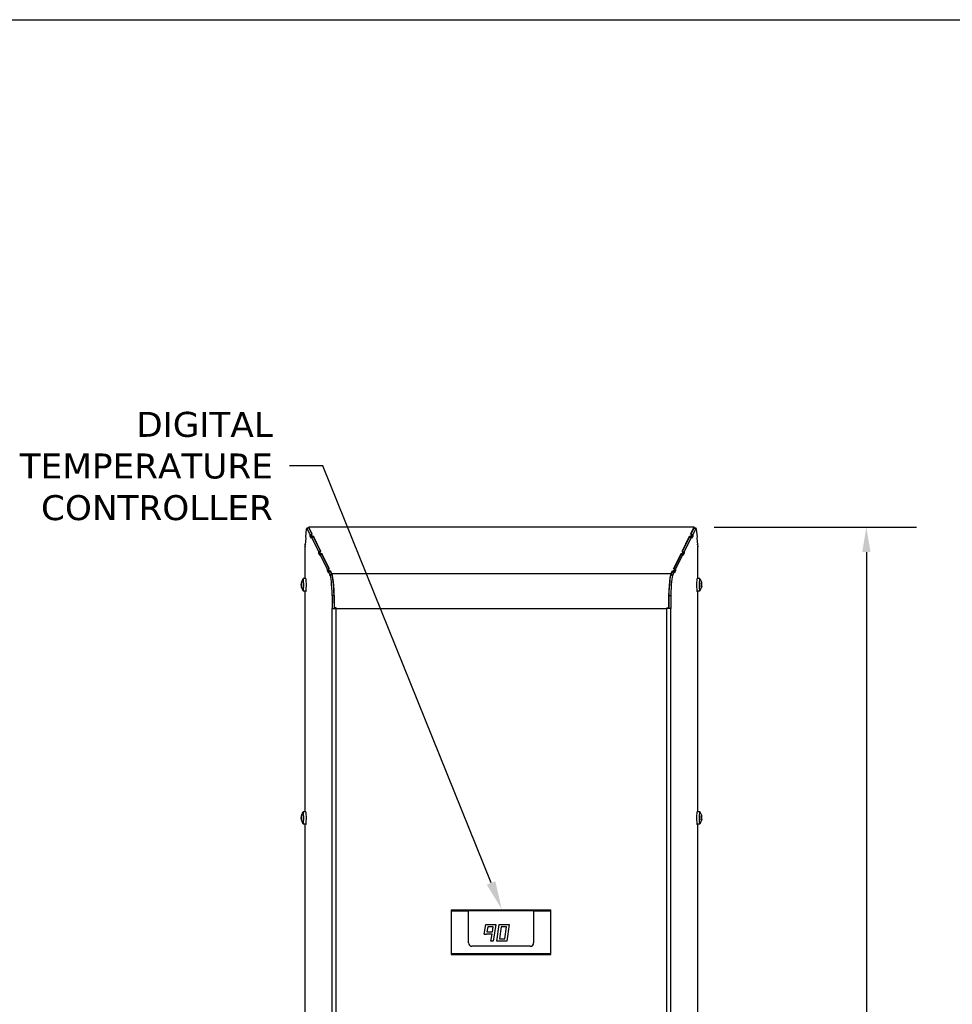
# Model space of a CAD drawing. Header units: inches. Extents: x -1 to 128, y 3 to 101.
# Tile 8 of 17: x 14 to 42, y 72 to 101. Entities that reach past the tile are written whole.
import ezdxf
from ezdxf import colors
from ezdxf.entities.mleader import LeaderData, LeaderLine
from ezdxf.math import Vec2, Vec3

# ---------------------------------------------------------------- set-up
doc = ezdxf.new("R2010")
doc.units = ezdxf.units.IN
doc.header["$LTSCALE"] = 12
doc.header["$MEASUREMENT"] = 0
doc.header["$PDSIZE"] = -1
doc.linetypes.add('SLD-Solid', pattern=[0])
doc.layers.add('DIMENSIONS', color=140, linetype='SLD-Solid', lineweight=25)
doc.layers.add('TEXT', color=140, linetype='SLD-Solid', lineweight=25)
doc.styles.get("Standard").update_dxf_attribs({"font": 'verdana.ttf'})
doc.dimstyles.get("Standard").update_dxf_attribs({"dimtxt": 0.18, "dimasz": 0.18, "dimexe": 0.18, "dimexo": 0.0625, "dimgap": 0.09, "dimtad": 0, "dimtih": 1, "dimtoh": 1, "dimdec": 4, "dimzin": 0, "dimdsep": 46, "dimtxsty": 'Standard', "dimcen": 0.09, "dimadec": 0, "dimazin": 0, "dimtfac": 1, "dimtdec": 4, "dimtofl": 0, "dimtmove": 0, "dimatfit": 3, "dimfxl": 0, "dimtolj": 1, "dimtzin": 0, "dimarcsym": 0})

# ---------------------------------------------------------------- blocks, each defined once
blk = doc.blocks.new('*D137')
at = {"layer": 'Defpoints', "color": 0}
for p in [(34.062, 85.957), (39.232, 85.957), (34.169, 48.246)]:
    blk.add_point(p, dxfattribs=at)
at = {"layer": 'DIMENSIONS', "color": 0, "lineweight": -2}
for p, q in [((34.662, 85.957), (40.732, 85.957)), ((39.232, 85.207), (39.232, 68.562)), ((39.232, 48.996), (39.232, 64.522)), ((34.769, 48.246), (40.732, 48.246))]:
    blk.add_line(p, q, dxfattribs=at)
at = {"layer": 'DIMENSIONS', "color": 0}
for points in [[(39.107, 85.207), (39.357, 85.207), (39.232, 85.957)], [(39.107, 48.996), (39.357, 48.996), (39.232, 48.246)]]:
    blk.add_solid(points, dxfattribs=at)
at = {"layer": 'DIMENSIONS', "color": 0, "insert": (39.232, 66.542), "char_height": 0.75, "attachment_point": 5}
blk.add_mtext('\\A1; 37.71\\P [957.85]\\P (480V)', dxfattribs=at)

msp = doc.modelspace()

# ---------------------------------------------------------------- linework, layer by layer
for p, q in [((22.40732, 85.65943), (22.42854, 85.902)), ((22.49161, 85.92708), (22.43384, 85.92708)), ((22.49291, 85.92578), (22.43513, 85.92578)), ((22.43513, 85.92578), (22.53727, 85.71993)), ((34.06218, 85.95706), (22.49261, 85.95706)), ((22.49291, 85.92578), (22.58222, 85.74578)), ((34.06042, 85.9553), (22.49437, 85.9553)), ((22.59821, 85.74602), (22.49437, 85.9553)), ((33.95658, 85.74602), (34.06042, 85.9553)), ((33.97257, 85.74578), (34.06188, 85.92578)), ((34.01752, 85.71993), (34.11966, 85.92578)), ((34.06188, 85.92578), (34.11966, 85.92578)), ((34.12095, 85.92708), (34.06317, 85.92708)), ((34.12624, 85.902), (34.14747, 85.65943)), ((22.39077, 85.42503), (22.40929, 85.63676)), ((22.40929, 85.63676), (22.40732, 85.65943)), ((22.5368, 85.6894), (22.53727, 85.71993)), ((22.56067, 85.6894), (22.5368, 85.6894)), ((22.57114, 85.6202), (22.5368, 85.6894)), ((22.56067, 85.71993), (22.53727, 85.71993)), ((22.59821, 85.74602), (22.56067, 85.74546)), ((22.56067, 85.68834), (22.56067, 85.74546)), ((22.56067, 85.74546), (22.59158, 85.68317)), ((22.56067, 85.68834), (22.57934, 85.65073)), ((22.57161, 85.65073), (22.57114, 85.6202)), ((22.57161, 85.65073), (22.79479, 85.20091)), ((22.62938, 85.65073), (22.57161, 85.65073)), ((22.59158, 85.68317), (22.62912, 85.68374)), ((22.59158, 85.65073), (22.59158, 85.68317)), ((22.62912, 85.68374), (22.62861, 85.65073)), ((22.85574, 85.227), (22.62912, 85.68374)), ((22.62938, 85.65073), (22.83975, 85.22676)), ((33.69905, 85.227), (33.92567, 85.68374)), ((33.71504, 85.22676), (33.9254, 85.65073)), ((33.76, 85.20091), (33.98318, 85.65073)), ((33.9254, 85.65073), (33.98318, 85.65073)), ((33.92618, 85.65073), (33.92567, 85.68374)), ((33.92567, 85.68374), (33.96321, 85.68317)), ((33.99411, 85.74546), (33.95658, 85.74602)), ((33.96321, 85.68317), (33.99411, 85.74546)), ((33.96321, 85.65073), (33.96321, 85.68317)), ((33.97545, 85.65073), (33.99411, 85.68834)), ((33.98365, 85.6202), (33.98318, 85.65073)), ((34.01799, 85.6894), (33.98365, 85.6202)), ((33.99411, 85.68834), (33.99411, 85.74546)), ((33.99411, 85.71993), (34.01752, 85.71993)), ((33.99411, 85.6894), (34.01799, 85.6894)), ((34.01752, 85.71993), (34.01799, 85.6894)), ((34.14747, 85.65943), (34.1455, 85.63676)), ((34.1455, 85.63676), (34.16402, 85.42503)), ((22.37901, 84.40914), (22.37901, 85.38365)), ((22.37901, 85.38365), (22.37946, 85.38365)), ((22.37946, 85.38369), (22.38133, 85.36233)), ((22.37946, 85.38365), (22.38449, 85.38365)), ((22.38133, 85.36233), (22.3888, 85.4477)), ((22.39275, 85.4477), (22.3888, 85.4477)), ((22.3888, 85.4477), (22.39077, 85.42503)), ((22.79433, 85.17038), (22.79479, 85.20091)), ((22.8182, 85.17038), (22.79433, 85.17038)), ((22.82866, 85.10117), (22.79433, 85.17038)), ((22.8182, 85.20091), (22.79479, 85.20091)), ((22.85574, 85.227), (22.8182, 85.22644)), ((22.8182, 85.16932), (22.8182, 85.22644)), ((22.8182, 85.22644), (22.8491, 85.16415)), ((22.8182, 85.16932), (22.83686, 85.13171)), ((33.73659, 85.22644), (33.69905, 85.227)), ((33.70569, 85.16415), (33.73659, 85.22644)), ((33.71793, 85.13171), (33.73659, 85.16932)), ((33.76046, 85.17038), (33.72613, 85.10117)), ((33.73659, 85.16932), (33.73659, 85.22644)), ((33.73659, 85.20091), (33.76, 85.20091)), ((33.73659, 85.17038), (33.76046, 85.17038)), ((33.76, 85.20091), (33.76046, 85.17038)), ((34.16204, 85.4477), (34.16599, 85.4477)), ((34.16402, 85.42503), (34.16599, 85.4477)), ((34.16599, 85.4477), (34.17346, 85.36233)), ((34.17533, 85.38369), (34.1703, 85.38369)), ((34.17346, 85.36233), (34.17533, 85.38369)), ((34.17577, 85.38365), (34.17533, 85.38365)), ((34.17577, 84.40914), (34.17577, 85.38365)), ((22.82913, 85.13171), (22.82866, 85.10117)), ((22.82913, 85.13171), (23.05232, 84.68189)), ((22.88691, 85.13171), (22.82913, 85.13171)), ((22.8491, 85.16415), (22.88664, 85.16471)), ((22.8491, 85.13171), (22.8491, 85.16415)), ((22.88664, 85.16471), (22.88614, 85.13171)), ((23.11326, 84.70798), (22.88664, 85.16471)), ((22.88691, 85.13171), (23.09727, 84.70774)), ((33.44153, 84.70798), (33.66815, 85.16471)), ((33.45752, 84.70774), (33.66788, 85.13171)), ((33.50247, 84.68189), (33.72566, 85.13171)), ((33.66788, 85.13171), (33.72566, 85.13171)), ((33.66865, 85.13171), (33.66815, 85.16471)), ((33.66815, 85.16471), (33.70569, 85.16415)), ((33.70569, 85.13171), (33.70569, 85.16415)), ((33.72613, 85.10117), (33.72566, 85.13171)), ((23.05185, 84.65136), (23.05232, 84.68189)), ((23.07572, 84.65136), (23.05185, 84.65136)), ((23.08619, 84.58215), (23.05185, 84.65136)), ((23.07572, 84.68189), (23.05232, 84.68189)), ((23.11326, 84.70798), (23.07572, 84.70741)), ((23.07572, 84.6503), (23.07572, 84.70741)), ((23.07572, 84.70741), (23.10663, 84.64513)), ((23.07572, 84.6503), (23.09438, 84.61269)), ((23.08665, 84.61269), (23.08619, 84.58215)), ((23.08665, 84.61269), (23.12935, 84.52664)), ((23.14443, 84.61269), (23.08665, 84.61269)), ((23.10663, 84.64513), (23.14417, 84.64569)), ((23.10663, 84.61269), (23.10663, 84.64513)), ((23.14417, 84.64569), (23.14366, 84.61269)), ((23.18913, 84.55507), (23.14417, 84.64569)), ((23.14443, 84.61269), (23.18713, 84.52664)), ((33.36566, 84.55507), (33.41062, 84.64569)), ((33.36766, 84.52664), (33.41036, 84.61269)), ((33.41036, 84.61269), (33.46813, 84.61269)), ((33.41113, 84.61269), (33.41062, 84.64569)), ((33.41062, 84.64569), (33.44816, 84.64513)), ((33.42544, 84.52664), (33.46813, 84.61269)), ((33.47907, 84.70741), (33.44153, 84.70798)), ((33.44816, 84.64513), (33.47907, 84.70741)), ((33.44816, 84.61269), (33.44816, 84.64513)), ((33.46041, 84.61269), (33.47907, 84.6503)), ((33.4686, 84.58215), (33.46813, 84.61269)), ((33.50294, 84.65136), (33.4686, 84.58215)), ((33.47907, 84.6503), (33.47907, 84.70741)), ((33.47907, 84.68189), (33.50247, 84.68189)), ((33.47907, 84.65136), (33.50294, 84.65136)), ((33.50247, 84.68189), (33.50294, 84.65136)), ((22.26913, 84.2864), (22.27839, 84.2864)), ((22.26992, 84.29143), (22.27928, 84.29143)), ((22.27142, 84.29404), (22.27968, 84.29404)), ((22.27605, 84.3034), (22.27998, 84.3034)), ((22.40423, 84.40914), (22.32453, 84.40914)), ((23.18713, 84.52664), (23.12935, 84.52664)), ((33.36566, 84.55507), (23.18913, 84.55507)), ((33.36766, 84.52664), (33.42544, 84.52664)), ((34.23032, 84.40914), (34.15062, 84.40914)), ((34.28207, 84.30636), (34.27894, 84.30636)), ((34.28619, 84.29081), (34.28141, 84.29081)), ((34.28193, 84.28211), (34.2877, 84.28211)), ((22.26508, 84.25139), (22.27598, 84.25139)), ((22.26511, 84.20001), (22.27595, 84.20001)), ((22.2659, 84.26791), (22.27524, 84.26791)), ((22.26595, 84.18362), (22.27508, 84.18362)), ((22.26694, 84.24203), (22.28124, 84.24203)), ((22.26696, 84.20914), (22.2802, 84.20914)), ((22.26921, 84.16514), (22.27875, 84.16514)), ((22.27949, 84.16086), (22.27002, 84.16086)), ((22.2715, 84.15838), (22.27983, 84.15838)), ((22.27615, 84.14925), (22.28, 84.14925)), ((22.32453, 84.04314), (22.40423, 84.04314)), ((22.37901, 77.40914), (22.37901, 84.04314)), ((34.15062, 84.04314), (34.23032, 84.04314)), ((34.17577, 77.40914), (34.17577, 84.04314)), ((34.28648, 84.17517), (34.27253, 84.17517)), ((34.28757, 84.25538), (34.27254, 84.25538)), ((34.28812, 84.17427), (34.27267, 84.17427)), ((34.28099, 84.17018), (34.27412, 84.17018)), ((34.28078, 84.17016), (34.27413, 84.17016)), ((34.28779, 84.20442), (34.27634, 84.20442)), ((34.29008, 84.23894), (34.27667, 84.23894)), ((34.29016, 84.21996), (34.27915, 84.21996)), ((34.28274, 84.14753), (34.28018, 84.14753)), ((34.28673, 84.16398), (34.2824, 84.16398)), ((23.19669, 83.90696), (23.19669, 83.51314)), ((23.25447, 83.90696), (23.19669, 83.90696)), ((23.25447, 83.90696), (23.25447, 83.51314)), ((33.30032, 83.90696), (33.30032, 83.51314)), ((33.30032, 83.90696), (33.3581, 83.90696)), ((33.3581, 83.90696), (33.3581, 83.51314)), ((23.19669, 83.51314), (23.19713, 83.51314)), ((23.19713, 48.27614), (23.19713, 83.51314)), ((23.19713, 83.51314), (23.31269, 83.51314)), ((23.26053, 83.53314), (23.2656, 83.5343)), ((23.31269, 83.53314), (23.26053, 83.53314)), ((23.31269, 83.5343), (23.2656, 83.5343)), ((23.28113, 83.51314), (23.28113, 83.53314)), ((23.31269, 83.51314), (23.31269, 83.5343)), ((23.31269, 48.27614), (23.31269, 83.51314)), ((23.31269, 83.51314), (33.2421, 83.51314)), ((33.2421, 83.5343), (33.28919, 83.5343)), ((33.2421, 83.51314), (33.2421, 83.5343)), ((33.2421, 83.53314), (33.29426, 83.53314)), ((33.2421, 48.27614), (33.2421, 83.51314)), ((33.35766, 83.51314), (33.2421, 83.51314)), ((33.28113, 83.53314), (33.28113, 83.51314)), ((33.28113, 83.53314), (33.28113, 83.51314)), ((33.28156, 83.51314), (33.28156, 83.53314)), ((33.28919, 83.5343), (33.29426, 83.53314)), ((33.35766, 48.27614), (33.35766, 83.51314)), ((33.3581, 83.51314), (33.35766, 83.51314)), ((22.26508, 77.25139), (22.27598, 77.25139)), ((22.26511, 77.20001), (22.27595, 77.20001)), ((22.2659, 77.26791), (22.27524, 77.26791)), ((22.26595, 77.18362), (22.27508, 77.18362)), ((22.26694, 77.24203), (22.28124, 77.24203)), ((22.26696, 77.20914), (22.2802, 77.20914)), ((22.26913, 77.2864), (22.27839, 77.2864)), ((22.26992, 77.29143), (22.27928, 77.29143)), ((22.27142, 77.29404), (22.27968, 77.29404)), ((22.27605, 77.3034), (22.27998, 77.3034)), ((22.40423, 77.40914), (22.32453, 77.40914)), ((34.23032, 77.40914), (34.15062, 77.40914)), ((34.28757, 77.25538), (34.27254, 77.25538)), ((34.28779, 77.20442), (34.27634, 77.20442)), ((34.29008, 77.23894), (34.27667, 77.23894)), ((34.28207, 77.30636), (34.27894, 77.30636)), ((34.29016, 77.21996), (34.27915, 77.21996)), ((34.28619, 77.29081), (34.28141, 77.29081)), ((34.28193, 77.28211), (34.2877, 77.28211)), ((22.26921, 77.16514), (22.27875, 77.16514)), ((22.27949, 77.16086), (22.27002, 77.16086)), ((22.2715, 77.15838), (22.27983, 77.15838)), ((22.27615, 77.14925), (22.28, 77.14925)), ((22.32453, 77.04314), (22.40423, 77.04314)), ((22.37901, 71.21425), (22.37901, 77.04314)), ((34.15062, 77.04314), (34.23032, 77.04314)), ((34.17577, 71.09624), (34.17577, 77.04314)), ((34.28648, 77.17517), (34.27253, 77.17517)), ((34.28812, 77.17427), (34.27267, 77.17427)), ((34.28099, 77.17018), (34.27412, 77.17018)), ((34.28078, 77.17016), (34.27413, 77.17016)), ((34.28274, 77.14753), (34.28018, 77.14753)), ((34.28673, 77.16398), (34.2824, 77.16398)), ((26.76321, 74.46371), (29.76321, 74.46371)), ((26.76321, 74.46371), (26.76321, 74.43155)), ((26.76321, 74.43155), (27.28821, 74.43155)), ((26.76321, 74.43155), (26.76321, 73.15211)), ((27.28821, 74.43155), (27.28821, 74.43691)), ((29.24321, 74.43691), (27.28821, 74.43691)), ((27.28821, 73.46683), (27.28821, 74.43155)), ((29.24321, 74.43155), (29.24321, 74.43691)), ((29.24321, 74.43155), (29.76321, 74.43155)), ((29.24321, 74.43155), (29.24321, 73.46683)), ((29.76321, 74.43155), (29.76321, 74.46371)), ((29.76321, 73.15211), (29.76321, 74.43155)), ((27.76103, 73.7314), (27.80471, 74.01683)), ((27.80471, 74.01683), (28.10821, 74.01683)), ((27.86482, 73.94683), (27.84262, 73.80183)), ((28.02668, 73.94683), (27.86482, 73.94683)), ((28.00449, 73.80183), (28.02668, 73.94683)), ((28.10821, 74.01683), (28.03168, 73.51683)), ((28.13499, 73.51683), (28.20526, 74.01683)), ((28.20526, 74.01683), (28.50821, 74.01683)), ((28.26611, 73.94683), (28.21551, 73.58683)), ((28.42768, 73.94683), (28.26611, 73.94683)), ((28.37709, 73.58683), (28.42768, 73.94683)), ((28.50821, 74.01683), (28.43794, 73.51683)), ((27.76103, 73.7314), (27.83187, 73.73153)), ((27.83191, 73.73183), (27.83187, 73.73153)), ((27.99377, 73.73183), (27.83191, 73.73183)), ((27.84262, 73.80183), (28.00449, 73.80183)), ((27.96087, 73.51683), (27.99377, 73.73183)), ((29.14321, 73.36683), (27.38821, 73.36683)), ((28.03168, 73.51683), (27.96087, 73.51683)), ((28.43794, 73.51683), (28.13499, 73.51683)), ((28.21551, 73.58683), (28.37709, 73.58683)), ((26.76321, 73.15211), (29.76321, 73.15211)), ((26.76321, 73.15211), (26.76321, 73.11996)), ((26.76321, 73.11996), (29.76321, 73.11996)), ((29.76321, 73.11996), (29.76321, 73.15211))]:
    msp.add_line(p, q)
for centre, radius, start, end in [((22.56269, 84.22614), 0.30107, 142.854325, 165.277309), ((33.99216, 84.22614), 0.30107, 11.697741, 37.145675), ((22.3358, 84.25617), 0.07088, 170.465111, 183.866057), ((22.33496, 84.19537), 0.07, 176.196512, 189.658034), ((22.17865, 84.22553), 0.08981, 349.484664, 10.585154), ((22.56269, 84.22614), 0.30107, 194.913513, 217.145675), ((22.30863, 84.26215), 0.03395, 168.940952, 196.913595), ((22.30931, 84.19098), 0.03458, 163.328327, 191.002841), ((22.24044, 84.22667), 0.04359, 337.870732, 22.199087), ((33.99216, 84.22614), 0.30107, 322.854325, 345.020358), ((34.23142, 84.22263), 0.04784, 348.804919, 11.682853), ((33.99216, 84.22614), 0.30107, 345.020358, 347.921705), ((34.20142, 84.22907), 0.08921, 354.138026, 6.349747), ((33.08138, 83.88714), 0.22, 352.840616, 354.37418), ((22.3358, 77.25617), 0.07088, 170.465111, 183.866057), ((22.33496, 77.19537), 0.07, 176.196512, 189.658034), ((22.17865, 77.22553), 0.08981, 349.484664, 10.585154), ((22.56269, 77.22614), 0.30107, 142.854325, 165.277309), ((22.30863, 77.26215), 0.03395, 168.940952, 196.913595), ((22.30931, 77.19098), 0.03458, 163.328327, 191.002841), ((22.24044, 77.22667), 0.04359, 337.870732, 22.199087), ((33.99216, 77.22614), 0.30107, 11.697741, 37.145675), ((34.23142, 77.22263), 0.04784, 348.804919, 11.682853), ((34.20142, 77.22907), 0.08921, 354.138026, 6.349747), ((22.56269, 77.22614), 0.30107, 194.913513, 217.145675), ((33.99216, 77.22614), 0.30107, 322.854325, 345.020358), ((33.99216, 77.22614), 0.30107, 345.020358, 347.921705), ((27.38822, 73.46685), 0.10002, 180.009332, 269.990668), ((29.14321, 73.46682), 0.09999, 269.996539, 0.003461)]:
    msp.add_arc(centre, radius, start, end)
for centre, major_axis, ratio, start_param, end_param in [((22.43384, 85.84106), (0, -0.08601), 0.08715574, 2.96771055, 3.92508454), ((22.49261, 85.84106), (0, -0.116), 0.08748866, 2.96705973, 3.87709491), ((22.49161, 85.84106), (0, -0.08601), 0.08715574, 2.96771055, 3.14159265), ((34.06218, 85.84106), (0, -0.116), 0.08748866, 2.4060904, 3.31612558), ((34.06317, 85.84106), (0, -0.08601), 0.08715574, 3.14159265, 3.31547476), ((34.12095, 85.84106), (0, -0.08601), 0.08715574, 2.35810077, 3.31547476), ((22.55799, 84.22577), (-0.02368, 0.29524), 0.99617036, 1.28490202, 1.34829537), ((22.56502, 84.27309), (-0.29583, 0.01465), 0.49205426, 6.17730558, 6.24069893), ((22.56031, 84.27271), (-0.2958, -0.01513), 0.5041161, -0.30725109, -0.24385774), ((22.5674, 84.22652), (-0.02368, 0.29524), 0.99617036, 1.28490203, 1.34829538), ((22.32453, 84.22614), (0, 0.183), 0.08715574, 0, 0.11454618), ((22.32453, 84.22614), (0, 0.183), 0.08715574, 3.02704648, 6.28318531), ((22.40423, 84.22614), (0, 0.183), 0.08715574, 3.14159265, 6.28318531), ((23.11383, 83.51314), (0, 1.02901), 0.08715574, 5.10511993, 6.1093032), ((23.17161, 83.51314), (0, 1.02901), 0.08715574, 5.10511993, 6.1093032), ((23.17306, 83.51314), (0, 1.058), 0.08748866, 4.73239031, 6.10865238), ((33.38173, 83.51314), (0, 1.058), 0.08748866, 0.17453293, 1.55079499), ((33.38318, 83.51314), (0, 1.02901), 0.08715574, 0.17388211, 1.17806538), ((33.44096, 83.51314), (0, 1.02901), 0.08715574, 0.17388211, 1.17806538), ((34.15062, 84.22614), (0, 0.183), 0.08715574, 0, 3.14159265), ((34.23032, 84.22614), (0, 0.183), 0.08715574, 0, 3.25613883), ((34.23032, 84.22614), (0, 0.183), 0.08715574, 6.16863913, 6.28318531), ((33.98797, 84.25083), (-0.29202, -0.04951), 0.8860007, 3.0952726, 3.15866595), ((33.99611, 84.25539), (0.29352, -0.0397), 0.83740494, 0.30290764, 0.36630099), ((22.56031, 84.27271), (-0.2958, -0.01513), 0.5041161, 0.04167911, 0.10507246), ((22.56037, 84.17919), (-0.29583, 0.01465), 0.49205426, 6.17730558, 6.24069893), ((22.55799, 84.22577), (0.02368, -0.29524), 0.99617036, 4.77542487, 4.83881822), ((22.56507, 84.17957), (-0.2958, -0.01513), 0.5041161, 0.04167911, 0.10507246), ((22.56037, 84.17919), (-0.29583, 0.01465), 0.49205426, 0.24305047, 0.30644382), ((22.5674, 84.22652), (0.02368, -0.29524), 0.99617036, 4.77542488, 4.83881823), ((22.56502, 84.27309), (-0.29583, 0.01465), 0.49205426, 0.24305047, 0.30644382), ((22.56507, 84.17957), (-0.2958, -0.01513), 0.5041161, -0.30725109, -0.24385774), ((22.40391, 84.12614), (0, 0.1), 0.08715574, 2.54990401, 3.93788836), ((34.15088, 84.12614), (0, 0.1), 0.08715574, 2.33885695, 3.7332813), ((33.9882, 84.1969), (0.29352, -0.0397), 0.83740494, 0.30290764, 0.36630099), ((33.98797, 84.25083), (0.29202, 0.04951), 0.8860007, 5.88793505, 5.9513284), ((33.99193, 84.28007), (0.29619, 0.00126), 0.04859576, -0.29353172, -0.23013837), ((33.99239, 84.17221), (0.29619, 0.00126), 0.04859576, -0.29353172, -0.23013837), ((33.9882, 84.1969), (-0.29352, 0.0397), 0.83740494, 3.0955701, 3.15896345), ((33.99634, 84.20146), (0.29202, 0.04951), 0.8860007, 5.88793505, 5.9513284), ((33.99239, 84.17221), (0.29619, 0.00126), 0.04859576, 0.05539847, 0.11879182), ((33.99634, 84.20146), (-0.29202, -0.04951), 0.8860007, 3.0952726, 3.15866595), ((33.99611, 84.25539), (-0.29352, 0.0397), 0.83740494, 3.0955701, 3.15896345), ((23.17306, 83.51314), (0, 1), 0.08748866, 4.73239031, 5.08733802), ((33.38173, 83.51314), (0, 1), 0.08748866, 1.19584729, 1.55079499), ((22.56031, 77.27271), (-0.2958, -0.01513), 0.5041161, 0.04167911, 0.10507246), ((22.56037, 77.17919), (-0.29583, 0.01465), 0.49205426, 6.17730558, 6.24069893), ((22.55799, 77.22577), (-0.02368, 0.29524), 0.99617036, 1.28490203, 1.34829538), ((22.55799, 77.22577), (0.02368, -0.29524), 0.99617036, 4.77542488, 4.83881823), ((22.56502, 77.27309), (-0.29583, 0.01465), 0.49205426, 6.17730558, 6.24069893), ((22.56031, 77.27271), (-0.2958, -0.01513), 0.5041161, -0.30725109, -0.24385774), ((22.5674, 77.22652), (-0.02368, 0.29524), 0.99617036, 1.28490203, 1.34829538), ((22.5674, 77.22652), (0.02368, -0.29524), 0.99617036, 4.77542488, 4.83881823), ((22.56502, 77.27309), (-0.29583, 0.01465), 0.49205426, 0.24305047, 0.30644382), ((22.56507, 77.17957), (-0.2958, -0.01513), 0.5041161, -0.30725109, -0.24385774), ((22.32453, 77.22614), (0, 0.183), 0.08715574, 0, 0.11454618), ((22.32453, 77.22614), (0, 0.183), 0.08715574, 3.02704648, 6.28318531), ((22.40423, 77.22614), (0, 0.183), 0.08715574, 3.14159265, 6.28318531), ((34.15062, 77.22614), (0, 0.183), 0.08715574, 0, 3.14159265), ((34.23032, 77.22614), (0, 0.183), 0.08715574, 0, 3.25613883), ((34.23032, 77.22614), (0, 0.183), 0.08715574, 6.16863913, 6.28318531), ((33.9882, 77.1969), (0.29352, -0.0397), 0.83740494, 0.30290764, 0.36630099), ((33.98797, 77.25083), (0.29202, 0.04951), 0.8860007, 5.88793505, 5.9513284), ((33.99193, 77.28007), (0.29619, 0.00126), 0.04859576, -0.29353172, -0.23013837), ((33.98797, 77.25083), (-0.29202, -0.04951), 0.8860007, 3.0952726, 3.15866595), ((33.99611, 77.25539), (0.29352, -0.0397), 0.83740494, 0.30290764, 0.36630099), ((33.99634, 77.20146), (-0.29202, -0.04951), 0.8860007, 3.0952726, 3.15866595), ((33.99611, 77.25539), (-0.29352, 0.0397), 0.83740494, 3.0955701, 3.15896345), ((22.56507, 77.17957), (-0.2958, -0.01513), 0.5041161, 0.04167911, 0.10507246), ((22.56037, 77.17919), (-0.29583, 0.01465), 0.49205426, 0.24305047, 0.30644382), ((22.40391, 77.12614), (0, 0.1), 0.08715574, 2.54990401, 3.93789751), ((34.15088, 77.12614), (0, 0.1), 0.08715574, 2.3388517, 3.7332813), ((33.99239, 77.17221), (0.29619, 0.00126), 0.04859576, -0.29353172, -0.23013837), ((33.9882, 77.1969), (-0.29352, 0.0397), 0.83740494, 3.0955701, 3.15896345), ((33.99634, 77.20146), (0.29202, 0.04951), 0.8860007, 5.88793505, 5.9513284), ((33.99239, 77.17221), (0.29619, 0.00126), 0.04859576, 0.05539847, 0.11879182)]:
    msp.add_ellipse(centre, major_axis=major_axis, ratio=ratio, start_param=start_param, end_param=end_param)
for points in [[(22.26913, 84.2864), (22.26949, 84.28811), (22.26984, 84.28982), (22.27016, 84.29147)], [(22.27012, 84.16071), (22.26982, 84.16216), (22.26952, 84.16365), (22.26921, 84.16514)], [(22.26913, 77.2864), (22.26952, 77.28823), (22.26989, 77.29006), (22.27023, 77.29182)], [(22.2701, 77.16081), (22.26981, 77.16222), (22.26951, 77.16368), (22.26921, 77.16514)]]:
    msp.add_open_spline(points, degree=3)
for points, knots in [([(22.26976, 84.29391), (22.26954, 84.29227), (22.26957, 84.29141), (22.27015, 84.29145), (22.27069, 84.29236), (22.27142, 84.29404)], [0, 0, 0, 0, 0.5, 0.5, 1, 1, 1, 1]), ([(22.27605, 84.3034), (22.27699, 84.30507), (22.27785, 84.30597), (22.27923, 84.30604), (22.27975, 84.30519), (22.28026, 84.30188), (22.28025, 84.29945), (22.27974, 84.29373), (22.27923, 84.29045), (22.27855, 84.28715)], [0, 0, 0, 0, 0.25, 0.25, 0.5, 0.5, 0.75, 0.75, 1, 1, 1, 1]), ([(34.2792, 84.30475), (34.27865, 84.30769), (34.27827, 84.3102), (34.27795, 84.31379), (34.27801, 84.31487), (34.27859, 84.3152), (34.2791, 84.31446), (34.28042, 84.31142), (34.28122, 84.30913), (34.28207, 84.30636)], [0, 0, 0, 0, 0.25, 0.25, 0.5, 0.5, 0.75, 0.75, 1, 1, 1, 1]), ([(34.28032, 84.27802), (34.28109, 84.27818), (34.28162, 84.27923), (34.28211, 84.28281), (34.28206, 84.28535), (34.28171, 84.28831)], [0, 0, 0, 0, 0.5, 0.5, 1, 1, 1, 1]), ([(34.28536, 84.28216), (34.28529, 84.28185), (34.28523, 84.28146), (34.28504, 84.27949), (34.28504, 84.27718), (34.28536, 84.27154), (34.28567, 84.26826), (34.2865, 84.26164), (34.28702, 84.25832), (34.28757, 84.25538)], [0.17116719, 0.17116719, 0.17116719, 0.17116719, 0.25, 0.25, 0.5, 0.5, 0.75, 0.75, 1, 1, 1, 1]), ([(34.28619, 84.29081), (34.28682, 84.28802), (34.28729, 84.28573), (34.28781, 84.2827), (34.28785, 84.28197), (34.28766, 84.28213)], [0, 0, 0, 0, 0.5, 0.5, 1, 1, 1, 1]), ([(22.2715, 84.15838), (22.27077, 84.16002), (22.27023, 84.16088), (22.26965, 84.16084), (22.26962, 84.15993), (22.26984, 84.15825)], [0, 0, 0, 0, 0.5, 0.5, 1, 1, 1, 1]), ([(22.27862, 84.16589), (22.27931, 84.16259), (22.27981, 84.15931), (22.28034, 84.15356), (22.28035, 84.15108), (22.27984, 84.14768), (22.27933, 84.14679), (22.27795, 84.14675), (22.27708, 84.14762), (22.27615, 84.14925)], [0, 0, 0, 0, 0.25, 0.25, 0.5, 0.5, 0.75, 0.75, 1, 1, 1, 1]), ([(34.27416, 84.24786), (34.27331, 84.25064), (34.27264, 84.25386), (34.27181, 84.26045), (34.27165, 84.26384), (34.27191, 84.26981), (34.27234, 84.27235), (34.27363, 84.27592), (34.27449, 84.27695), (34.27547, 84.27712)], [0, 0, 0, 0, 0.25, 0.25, 0.5, 0.5, 0.75, 0.75, 1, 1, 1, 1]), ([(34.27592, 84.16926), (34.27495, 84.16909), (34.27408, 84.1698), (34.27277, 84.1728), (34.27232, 84.17511), (34.272, 84.18075), (34.27213, 84.18403), (34.27291, 84.19064), (34.27355, 84.19397), (34.27437, 84.1969)], [0, 0, 0, 0, 0.25, 0.25, 0.5, 0.5, 0.75, 0.75, 1, 1, 1, 1]), ([(34.28274, 84.14753), (34.28192, 84.1446), (34.28115, 84.14209), (34.27986, 84.13849), (34.27935, 84.13741), (34.27877, 84.13708), (34.27869, 84.13783), (34.27898, 84.14086), (34.27935, 84.14315), (34.27988, 84.14593)], [0, 0, 0, 0, 0.25, 0.25, 0.5, 0.5, 0.75, 0.75, 1, 1, 1, 1]), ([(34.28225, 84.16147), (34.28257, 84.16426), (34.2826, 84.16656), (34.28209, 84.16959), (34.28155, 84.17032), (34.28078, 84.17016)], [0, 0, 0, 0, 0.5, 0.5, 1, 1, 1, 1]), ([(34.28779, 84.20442), (34.28726, 84.20165), (34.28677, 84.19842), (34.286, 84.19184), (34.28571, 84.18845), (34.28545, 84.18248), (34.28546, 84.17994), (34.28578, 84.17637), (34.28608, 84.17533), (34.28648, 84.17517)], [0, 0, 0, 0, 0.25, 0.25, 0.5, 0.5, 0.75, 0.75, 1, 1, 1, 1]), ([(34.28812, 84.17427), (34.2883, 84.17411), (34.28827, 84.17306), (34.28779, 84.16948), (34.28733, 84.16693), (34.28673, 84.16398)], [0, 0, 0, 0, 0.5, 0.5, 1, 1, 1, 1]), ([(22.26976, 77.29391), (22.26954, 77.29227), (22.26957, 77.29141), (22.27015, 77.29145), (22.27069, 77.29236), (22.27142, 77.29404)], [0, 0, 0, 0, 0.5, 0.5, 1, 1, 1, 1]), ([(22.27605, 77.3034), (22.27699, 77.30507), (22.27785, 77.30597), (22.27923, 77.30604), (22.27975, 77.30519), (22.28026, 77.30188), (22.28025, 77.29945), (22.27974, 77.29373), (22.27923, 77.29045), (22.27855, 77.28715)], [0, 0, 0, 0, 0.25, 0.25, 0.5, 0.5, 0.75, 0.75, 1, 1, 1, 1]), ([(34.27416, 77.24786), (34.27331, 77.25064), (34.27264, 77.25386), (34.27181, 77.26045), (34.27165, 77.26384), (34.27191, 77.26981), (34.27234, 77.27235), (34.27363, 77.27592), (34.27449, 77.27695), (34.27547, 77.27712)], [0, 0, 0, 0, 0.25, 0.25, 0.5, 0.5, 0.75, 0.75, 1, 1, 1, 1]), ([(34.27592, 77.16926), (34.27495, 77.16909), (34.27408, 77.1698), (34.27277, 77.1728), (34.27232, 77.17511), (34.272, 77.18075), (34.27213, 77.18403), (34.27291, 77.19064), (34.27355, 77.19397), (34.27437, 77.1969)], [0, 0, 0, 0, 0.25, 0.25, 0.5, 0.5, 0.75, 0.75, 1, 1, 1, 1]), ([(34.2792, 77.30475), (34.27865, 77.30769), (34.27827, 77.3102), (34.27795, 77.31379), (34.27801, 77.31487), (34.27859, 77.3152), (34.2791, 77.31446), (34.28042, 77.31142), (34.28122, 77.30913), (34.28207, 77.30636)], [0, 0, 0, 0, 0.25, 0.25, 0.5, 0.5, 0.75, 0.75, 1, 1, 1, 1]), ([(34.28032, 77.27802), (34.28109, 77.27818), (34.28162, 77.27923), (34.28211, 77.28281), (34.28206, 77.28535), (34.28171, 77.28831)], [0, 0, 0, 0, 0.5, 0.5, 1, 1, 1, 1]), ([(34.28536, 77.28216), (34.28529, 77.28185), (34.28523, 77.28146), (34.28504, 77.27949), (34.28504, 77.27718), (34.28536, 77.27154), (34.28567, 77.26826), (34.2865, 77.26164), (34.28702, 77.25832), (34.28757, 77.25538)], [0.17116719, 0.17116719, 0.17116719, 0.17116719, 0.25, 0.25, 0.5, 0.5, 0.75, 0.75, 1, 1, 1, 1]), ([(34.28779, 77.20442), (34.28726, 77.20165), (34.28677, 77.19842), (34.286, 77.19184), (34.28571, 77.18845), (34.28545, 77.18248), (34.28546, 77.17994), (34.28578, 77.17637), (34.28608, 77.17533), (34.28648, 77.17517)], [0, 0, 0, 0, 0.25, 0.25, 0.5, 0.5, 0.75, 0.75, 1, 1, 1, 1]), ([(34.28619, 77.29081), (34.28682, 77.28802), (34.28729, 77.28573), (34.28781, 77.2827), (34.28785, 77.28197), (34.28766, 77.28213)], [0, 0, 0, 0, 0.5, 0.5, 1, 1, 1, 1]), ([(22.2715, 77.15838), (22.27077, 77.16002), (22.27023, 77.16088), (22.26965, 77.16084), (22.26962, 77.15993), (22.26984, 77.15825)], [0, 0, 0, 0, 0.5, 0.5, 1, 1, 1, 1]), ([(22.27862, 77.16589), (22.27931, 77.16259), (22.27981, 77.15931), (22.28034, 77.15356), (22.28035, 77.15108), (22.27984, 77.14768), (22.27933, 77.14679), (22.27795, 77.14675), (22.27708, 77.14762), (22.27615, 77.14925)], [0, 0, 0, 0, 0.25, 0.25, 0.5, 0.5, 0.75, 0.75, 1, 1, 1, 1]), ([(34.28274, 77.14753), (34.28192, 77.1446), (34.28115, 77.14209), (34.27986, 77.13849), (34.27935, 77.13741), (34.27877, 77.13708), (34.27869, 77.13783), (34.27898, 77.14086), (34.27935, 77.14315), (34.27988, 77.14593)], [0, 0, 0, 0, 0.25, 0.25, 0.5, 0.5, 0.75, 0.75, 1, 1, 1, 1]), ([(34.28225, 77.16147), (34.28257, 77.16426), (34.2826, 77.16656), (34.28209, 77.16959), (34.28155, 77.17032), (34.28078, 77.17016)], [0, 0, 0, 0, 0.5, 0.5, 1, 1, 1, 1]), ([(34.28812, 77.17427), (34.2883, 77.17411), (34.28827, 77.17306), (34.28779, 77.16948), (34.28733, 77.16693), (34.28673, 77.16398)], [0, 0, 0, 0, 0.5, 0.5, 1, 1, 1, 1])]:
    msp.add_open_spline(points, degree=3, knots=knots)
at = {"layer": 'TEXT'}
msp.add_line((-1.23908, 101.19662), (127.54934, 101.19662), dxfattribs=at)

# ---------------------------------------------------------------- dimensions: what is measured, and where the dimension line sits
at = {"layer": 'DIMENSIONS'}
dim = msp.add_linear_dim(base=(39.23243, 85.95664), p1=(34.16858, 48.24613), p2=(34.06218, 85.95664), angle=90, text=' <>\\P (480V)', dimstyle='Standard', override={"dimtxt": 0.75, "dimasz": 0.75, "dimexe": 1.5, "dimexo": 0.6, "dimgap": 0.25, "dimdec": 2, "dimzin": 1, "dimpost": '\\X', "dimtdec": 2, "dimtzin": 1}, dxfattribs=at)
dim.commit()
dim.dimension.update_dxf_attribs({"geometry": '*D137', "text_midpoint": (39.23243, 66.54189), "dimtype": 160})

# ---------------------------------------------------------------- leaders
ml = msp.add_multileader_mtext('Standard', dxfattribs=at)
ml.set_content('DIGITAL\\PTEMPERATURE\\PCONTROLLER', color=256)
ml.set_leader_properties(color=256, linetype='ByLayer', lineweight=-1)
ml.build(insert=Vec2(0, 0))
ml.multileader.update_dxf_attribs({"text_left_attachment_type": 2, "text_right_attachment_type": 2, "dogleg_length": 1, "arrow_head_size": 0.85})
ctx = ml.context
ctx.base_point, ctx.char_height, ctx.arrow_head_size, ctx.landing_gap_size, ctx.plane_origin = Vec3(13.35886, 87.79305), 0.75, 0.85, 0.5, Vec3(28.28394, 74.48056)
ctx.left_attachment, ctx.right_attachment, ctx.text_align_type = 2, 2, 2
notes = []
notes.append((ctx, [(0, (1, 1, 0), (22.91578, 87.79305), (-1, 0), 1, [(0, [(28.28394, 74.48056)], 0, [])])]))
ctx.mtext.insert, ctx.mtext.alignment, ctx.mtext.flow_direction = Vec3(21.41578, 89.41805), 3, 5
for ctx, leaders in notes:
    for number, flags, end, landing, length, lines in leaders:
        leader = LeaderData()
        leader.index, (leader.has_last_leader_line, leader.has_dogleg_vector, leader.attachment_direction) = number, flags
        leader.last_leader_point, leader.dogleg_vector, leader.dogleg_length = Vec3(end), Vec3(landing), length
        for number, points, colour, breaks in lines:
            line = LeaderLine()
            line.index, line.vertices, line.color, line.breaks = number, Vec3.list(points), colors.encode_raw_color(colour), breaks
            leader.lines.append(line)
        ctx.leaders.append(leader)

doc.saveas('drawing.dxf')
